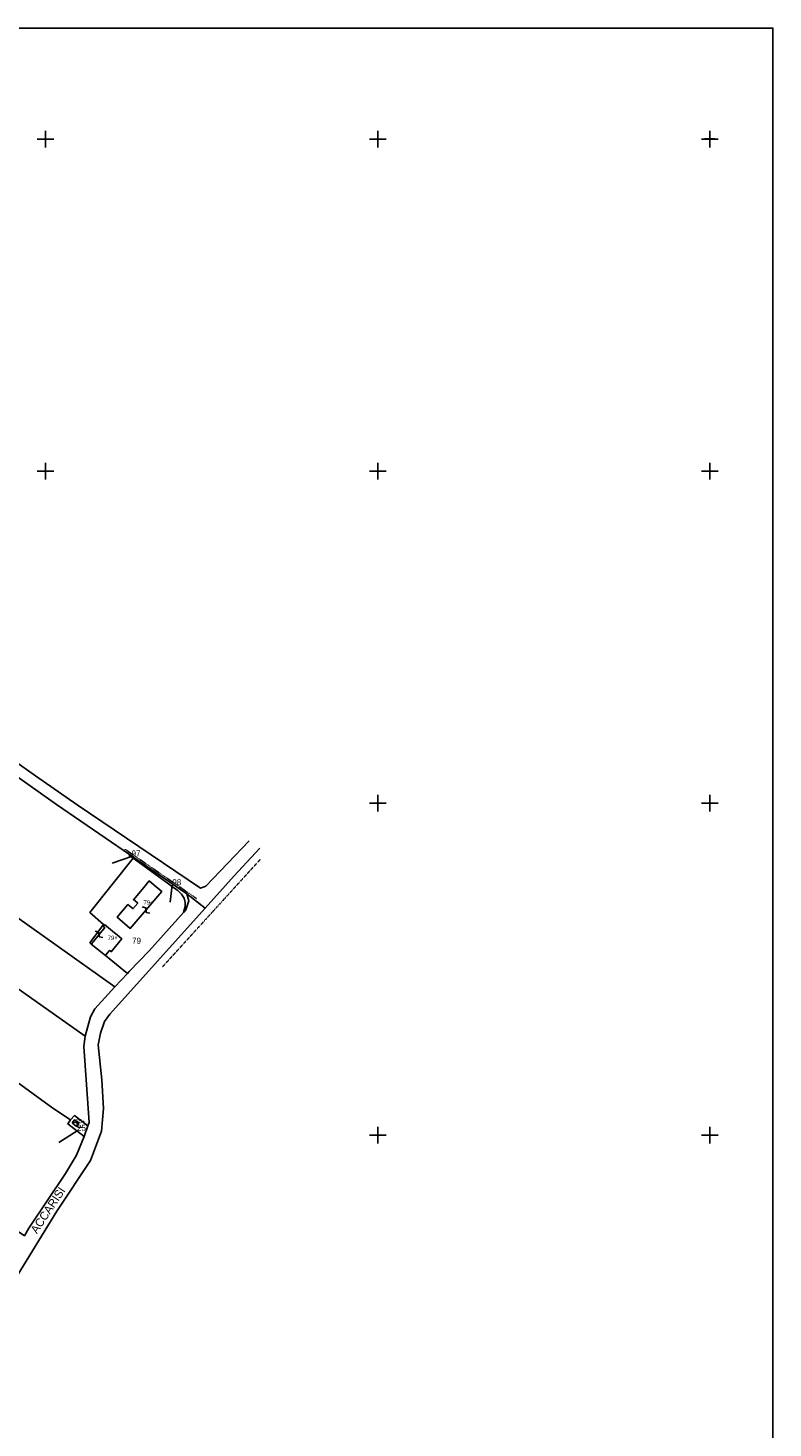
# Model space of a CAD drawing. Header units: metres. Extents: x 15344 to 17238, y -20400 to -19133.
# Tile 6 of 6: x 16789 to 17238, y -19976 to -19133. Entities that reach past the tile are written whole.
import ezdxf

# ---------------------------------------------------------------- set-up
doc = ezdxf.new("R2010")
doc.units = ezdxf.units.M
for name, pattern in [('CONTINUA', [0]), ('FRECCETTA', [1, -1]), ('TRATTO-PUNTO', [0.4, 0.15, -0.125, 0, -0.125])]:
    doc.linetypes.add(name, pattern=pattern)
for name, color, linetype in [('CONFINE', 3, 'CONTINUA'), ('FABBRICATI', 1, 'CONTINUA'), ('LINEEVARIE', 6, 'CONTINUA'), ('PARTICELLE', 7, 'CONTINUA'), ('SIMBOLI', 6, 'CONTINUA'), ('STRADE', 8, 'CONTINUA'), ('TESTI', 3, 'CONTINUA')]:
    doc.layers.add(name, color=color, linetype=linetype)

# ---------------------------------------------------------------- blocks, each defined once
blk = doc.blocks.new('3', base_point=(5, 5))
at = {"layer": 'SIMBOLI'}
for p, q in [((5, 0), (5, 10)), ((0, 5), (10, 5))]:
    blk.add_line(p, q, dxfattribs=at)
blk = doc.blocks.new('9', base_point=(5, 5))
at = {"layer": 'SIMBOLI'}
for p, q in [((2, 5), (4, 6)), ((4, 6), (6, 4)), ((6, 4), (8, 5))]:
    blk.add_line(p, q, dxfattribs=at)
blk = doc.blocks.new('1', base_point=(5, 5))
at = {"layer": 'SIMBOLI'}
for p, q in [((2, 5), (8, 5)), ((5, 2), (5, 8))]:
    blk.add_line(p, q, dxfattribs=at)

msp = doc.modelspace()

# ---------------------------------------------------------------- linework, layer by layer
at = {"layer": 'CONFINE'}
msp.add_lwpolyline([(16782.916, -19884.61), (16806.804, -19845.693), (16827.071, -19815.233), (16833.715, -19797.548), (16834.874, -19783.837), (16833.955, -19766.551), (16831.67, -19745.498), (16833.09, -19738.426), (16835.522, -19731.521), (16838.73, -19727.109), (16896.144, -19663.289), (16885.161, -19654.623), (16885.161, -19654.623), (16853.21, -19632.703), (16850.497, -19630.842), (16806.507, -19600.676), (16734.655, -19549.915)], dxfattribs=at)
at = {"layer": 'FABBRICATI'}
for points in [[(16853.101, -19657.884), (16852.941, -19658.073), (16855.313, -19660.084), (16855.489, -19660.233), (16852.643, -19663.589), (16852.497, -19663.465), (16849.638, -19661.042), (16843.132, -19668.714), (16851.034, -19675.414), (16870.003, -19653.211), (16865.384, -19649.298), (16862.471, -19646.829), (16860.014, -19649.728), (16853.101, -19657.884)], [(16827.474, -19684.804), (16836.043, -19691.66), (16837.196, -19690.247), (16838.523, -19688.621), (16839.436, -19689.316), (16839.547, -19689.407), (16845.638, -19681.944), (16845.912, -19681.609), (16843.142, -19679.348), (16841.489, -19677.999), (16835.493, -19673.105), (16834.664, -19674.119), (16835.605, -19674.891), (16828.799, -19683.189), (16827.474, -19684.804)], [(16816.085, -19792.587), (16818.59, -19794.699), (16819.941, -19792.49), (16817.379, -19790.731), (16816.085, -19792.587)]]:
    msp.add_lwpolyline(points, close=True, dxfattribs=at)
at = {"layer": 'LINEEVARIE', "color": 2}
msp.add_lwpolyline([(15344, -20400), (15344, -19133), (17238, -19133), (17238, -20400), (15344, -20400)], dxfattribs=at)
at = {"layer": 'LINEEVARIE'}
for points in [[(16767.611, -19564.92), (16793.87, -19583.528), (16819.082, -19600.956), (16893.223, -19651.192), (16896.437, -19649.921), (16922.54, -19622.735)], [(16896.144, -19663.289), (16913.466, -19643.678), (16929.022, -19626.981)]]:
    msp.add_lwpolyline(points, dxfattribs=at)
at = {"layer": 'LINEEVARIE', "linetype": 'TRATTO-PUNTO'}
for points in [[(16847.912, -19627.755), (16890.802, -19657.337)], [(16870.329, -19698.634), (16929.434, -19633.673)]]:
    msp.add_lwpolyline(points, dxfattribs=at)
at = {"layer": 'PARTICELLE', "color": 2, "linetype": 'FRECCETTA'}
for p, q in [((16851.78, -19632.044), (16840.203, -19636.023)), ((16876.335, -19649.344), (16875.095, -19659.561)), ((16818.959, -19797.288), (16807.903, -19804.324))]:
    msp.add_line(p, q, dxfattribs=at)
at = {"layer": 'PARTICELLE'}
for points in [[(16850.497, -19630.842), (16806.507, -19600.676), (16734.655, -19549.915), (16727.799, -19543.486), (16722.759, -19541.287), (16719.855, -19542.158), (16681.053, -19596.511), (16841.762, -19710.522), (16849.355, -19702.505), (16836.043, -19691.66), (16827.474, -19684.804), (16826.68, -19684.167), (16827.957, -19682.482), (16834.837, -19673.108), (16826.725, -19665.8), (16852.852, -19633.15), (16850.417, -19631.388), (16850.497, -19630.842)], [(16660.796, -19625.254), (16823.832, -19740.321), (16827.144, -19728.616), (16829.699, -19723.79), (16841.762, -19710.522), (16681.053, -19596.511), (16660.796, -19625.254)], [(16637.544, -19662.256), (16804.447, -19783.608), (16814.944, -19790.798), (16817.366, -19788.097), (16825.447, -19794.394), (16826.182, -19792.325), (16823.034, -19746.439), (16823.832, -19740.321), (16660.796, -19625.254), (16649.106, -19641.145), (16637.544, -19662.256)], [(16853.21, -19632.703), (16850.497, -19630.842), (16850.417, -19631.388), (16852.852, -19633.15), (16853.21, -19632.703)], [(16853.21, -19632.703), (16852.852, -19633.15), (16877.077, -19650.677), (16879.676, -19652.626), (16881.874, -19654.688), (16883.521, -19657.153), (16884.116, -19659.749), (16884.052, -19662.178), (16883.721, -19663.657), (16883.153, -19665.752), (16884.516, -19664.239), (16886.368, -19658.845), (16885.161, -19654.623), (16853.21, -19632.703)], [(16827.474, -19684.804), (16836.043, -19691.66), (16849.355, -19702.505), (16850.431, -19701.369), (16862.354, -19688.846), (16883.153, -19665.752), (16883.721, -19663.657), (16884.052, -19662.178), (16884.116, -19659.749), (16883.521, -19657.153), (16881.874, -19654.688), (16879.676, -19652.626), (16877.077, -19650.677), (16852.852, -19633.15), (16826.725, -19665.8), (16834.837, -19673.108), (16827.957, -19682.482), (16826.68, -19684.167), (16827.474, -19684.804)], [(16789.921, -19855.888), (16811.997, -19823.073), (16818.646, -19812.074), (16823.192, -19800.751), (16813.489, -19793.209), (16814.944, -19790.798), (16804.447, -19783.608), (16637.544, -19662.256), (16635.48, -19664.708), (16613.509, -19718.546), (16574.906, -19779.188), (16556.266, -19812.912), (16541.147, -19841.571), (16537.77, -19847.196), (16624.818, -19899.337), (16678.265, -19931.957), (16737.304, -19967.238), (16747.872, -19937.553), (16763.969, -19902.231), (16700.827, -19859.884), (16726.204, -19819.564), (16728.75, -19821.273), (16787.28, -19860.564), (16789.921, -19855.888)], [(16814.944, -19790.798), (16813.489, -19793.209), (16823.192, -19800.751), (16825.447, -19794.394), (16817.366, -19788.097), (16814.944, -19790.798)]]:
    msp.add_lwpolyline(points, close=True, dxfattribs=at)
at = {"layer": 'STRADE'}
msp.add_lwpolyline([(16782.916, -19884.61), (16806.804, -19845.693), (16827.071, -19815.233), (16833.715, -19797.548), (16834.874, -19783.837), (16833.955, -19766.551), (16831.67, -19745.498), (16833.09, -19738.426), (16835.522, -19731.521), (16838.73, -19727.109), (16896.144, -19663.289), (16885.161, -19654.623), (16886.368, -19658.845), (16884.516, -19664.239), (16883.153, -19665.752), (16862.354, -19688.846), (16850.431, -19701.369), (16849.355, -19702.505), (16841.762, -19710.522), (16829.699, -19723.79), (16827.144, -19728.616), (16823.832, -19740.321), (16823.034, -19746.439), (16826.182, -19792.325), (16825.447, -19794.394), (16823.192, -19800.751), (16818.646, -19812.074), (16811.997, -19823.073), (16789.921, -19855.888), (16787.28, -19860.564)], dxfattribs=at)

# ---------------------------------------------------------------- block references
at = {"layer": 'SIMBOLI'}
for name, p in [('3', (16800, -19200)), ('3', (17000, -19200)), ('3', (17200, -19200)), ('1', (17199.965, -19199.761)), ('3', (16800, -19400)), ('3', (17000, -19400)), ('3', (17200, -19400)), ('3', (17000, -19600)), ('3', (17200, -19600)), ('3', (17000, -19800)), ('3', (17200, -19800))]:
    msp.add_blockref(name, p, dxfattribs=at)
for p, rotation in [((16860.519, -19664.312), 139.525), ((16832.202, -19679.04), 320.651), ((16819.198, -19793.704), 328.616)]:
    msp.add_blockref('9', p, dxfattribs=dict(at, rotation=rotation))

# ---------------------------------------------------------------- texts
at = {"layer": 'FABBRICATI', "color": 7}
for s, p in [('79+', (16858.99, -19661.122)), ('79+', (16837.37, -19682.383)), ('25+', (16818.02, -19792.715))]:
    msp.add_text(s, height=2.6, dxfattribs=at).set_placement(p)
at = {"layer": 'PARTICELLE', "color": 7}
for s, p in [('97', (16851.78, -19632.044)), ('98', (16876.335, -19649.344)), ('79', (16852.11, -19684.623)), ('25', (16818.959, -19797.288))]:
    msp.add_text(s, height=3.6, dxfattribs=at).set_placement(p)
at = {"layer": 'TESTI', "color": 3}
msp.add_text('ACCARISI', height=5, rotation=56.555, dxfattribs=at).set_placement((16794.819, -19859.696))

doc.saveas('drawing.dxf')
